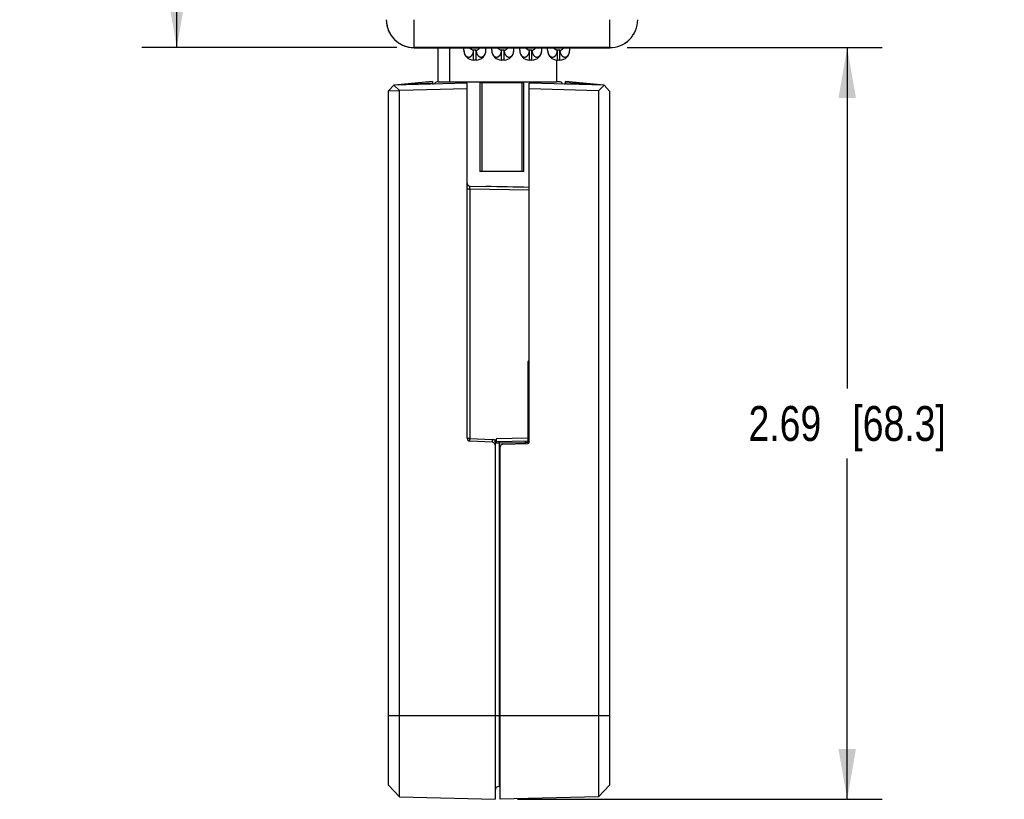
# Model space of a CAD drawing. Header units: inches. Extents: x 0 to 22, y 0 to 17.
# Tile 37 of 42: x 14 to 17.6, y 9.7 to 12.5. Entities that reach past the tile are written whole.
import ezdxf

# ---------------------------------------------------------------- set-up
doc = ezdxf.new("R2010")
doc.units = ezdxf.units.IN
doc.header["$LTSCALE"] = 1.21
doc.header["$MEASUREMENT"] = 0
doc.layers.get('0').update_dxf_attribs({"linetype": 'CONTINUOUS'})
doc.layers.add('DIMENSIONS', color=7, linetype='CONTINUOUS')
doc.styles.get("Standard").update_dxf_attribs({"font": 'txt', "width": 0.8})
doc.dimstyles.new('DIMSTYLE_1', dxfattribs={"dimtxt": 0.125, "dimasz": 0.18, "dimexe": 0.125, "dimexo": 0.0625, "dimgap": 0.0625, "dimtad": 0, "dimtih": 1, "dimtoh": 1, "dimzin": 4, "dimdsep": 46, "dimtxsty": 'STANDARD', "dimblk": '_FILLED', "dimblk1": '_FILLED', "dimblk2": '_FILLED', "dimcen": 0.09, "dimadec": 0, "dimazin": 0, "dimtp": 0.001, "dimtm": 0.001, "dimtfac": 1, "dimtofl": 0, "dimtmove": 0, "dimatfit": 3, "dimldrblk": '_FILLED', "dimfxl": 1, "dimtolj": 1, "dimtzin": 4, "dimarcsym": 0})

# ---------------------------------------------------------------- blocks, each defined once
blk = doc.blocks.new('_FILLED')
at = {"color": 0, "linetype": 'BYBLOCK'}
blk.add_solid([(0, 0), (-1, 0.174), (-1, -0.174)], dxfattribs=at)
blk = doc.blocks.new('*D4')
at = {"layer": 'DIMENSIONS', "color": 2, "linetype": 'CONTINUOUS'}
for p, q in [((16.215, 12.3842), (17.1275, 12.3842)), ((17.0025, 12.3842), (17.0025, 11.1645)), ((17.0025, 9.6948), (17.0025, 10.9145)), ((15.8225, 9.6948), (17.1275, 9.6948))]:
    blk.add_line(p, q, dxfattribs=at)
at = {"layer": 'DIMENSIONS', "color": 2, "linetype": 'CONTINUOUS', "xscale": 0.18, "yscale": 0.18, "zscale": 0.18}
for p, rotation in [((17.0025, 12.3842), 90), ((17.0025, 9.6948), 270)]:
    blk.add_blockref('_FILLED', p, dxfattribs=dict(at, rotation=rotation))
at = {"layer": 'DIMENSIONS', "color": 2, "linetype": 'CONTINUOUS', "insert": (17.0025, 11.102), "char_height": 0.125, "width": 1.125, "attachment_point": 2, "line_spacing_factor": 0.9}
blk.add_mtext('2.69{\\Ftxt.shx;\\W1.000000;\\H0.125000; }[68.3]', dxfattribs=at)
blk = doc.blocks.new('*D5')
at = {"layer": 'DIMENSIONS', "color": 2, "linetype": 'CONTINUOUS'}
for p, q in [((15.317, 15.1669), (14.4775, 15.1669)), ((14.6025, 15.1669), (14.6025, 13.9006)), ((14.6025, 12.3842), (14.6025, 13.6506)), ((15.39, 12.3842), (14.4775, 12.3842))]:
    blk.add_line(p, q, dxfattribs=at)
at = {"layer": 'DIMENSIONS', "color": 2, "linetype": 'CONTINUOUS', "xscale": 0.18, "yscale": 0.18, "zscale": 0.18}
for p, rotation in [((14.6025, 15.1669), 90), ((14.6025, 12.3842), 270)]:
    blk.add_blockref('_FILLED', p, dxfattribs=dict(at, rotation=rotation))
at = {"layer": 'DIMENSIONS', "color": 2, "linetype": 'CONTINUOUS', "insert": (14.6025, 13.8381), "char_height": 0.125, "width": 1.125, "attachment_point": 2, "line_spacing_factor": 0.9}
blk.add_mtext('2.78{\\Ftxt.shx;\\W1.000000;\\H0.125000; }[70.7]', dxfattribs=at)

msp = doc.modelspace()

# ---------------------------------------------------------------- linework, layer by layer
at = {"color": 7, "linetype": 'CONTINUOUS'}
for p, q in [((15.4525, 12.3841), (15.4525, 12.4842)), ((16.1525, 12.384), (16.1525, 12.4842)), ((16.1525, 12.3842), (15.4525, 12.3842)), ((15.4525, 12.3841), (16.1525, 12.384)), ((15.538, 12.2614), (15.538, 12.3841)), ((15.5794, 12.2614), (15.5794, 12.3841)), ((15.63, 12.3749), (15.63, 12.3841)), ((15.665, 12.3399), (15.665, 12.3749)), ((15.674, 12.3749), (15.665, 12.3749)), ((15.674, 12.3399), (15.674, 12.3749)), ((15.709, 12.3749), (15.709, 12.3841)), ((15.73, 12.3749), (15.73, 12.3841)), ((15.765, 12.3399), (15.765, 12.3749)), ((15.774, 12.3749), (15.765, 12.3749)), ((15.774, 12.3399), (15.774, 12.3749)), ((15.809, 12.3749), (15.809, 12.3841)), ((15.83, 12.3749), (15.83, 12.3841)), ((15.874, 12.3749), (15.865, 12.3749)), ((15.865, 12.3399), (15.865, 12.3749)), ((15.874, 12.3399), (15.874, 12.3749)), ((15.909, 12.3749), (15.909, 12.384)), ((15.93, 12.3749), (15.93, 12.384)), ((15.974, 12.3749), (15.965, 12.3749)), ((15.965, 12.3399), (15.965, 12.3749)), ((15.974, 12.3399), (15.974, 12.3749)), ((16.009, 12.3749), (16.009, 12.384)), ((15.674, 12.3399), (15.665, 12.3399)), ((15.774, 12.3399), (15.765, 12.3399)), ((15.874, 12.3399), (15.865, 12.3399)), ((15.9632, 12.2614), (15.9632, 12.3399)), ((15.974, 12.3399), (15.965, 12.3399)), ((15.36, 12.2298), (15.3795, 12.2498)), ((15.642, 12.2567), (15.3795, 12.2498)), ((15.4, 12.2304), (15.3795, 12.2498)), ((15.518, 12.2635), (15.3801, 12.2499)), ((15.518, 12.2575), (15.3808, 12.2499)), ((15.642, 12.2367), (15.4, 12.2304)), ((15.518, 12.2635), (15.518, 12.2562)), ((15.538, 12.2615), (15.5341, 12.2615)), ((15.538, 12.2614), (15.9632, 12.2614)), ((15.642, 10.9866), (15.642, 12.2567)), ((15.6876, 12.2595), (15.8451, 12.2595)), ((15.6876, 12.2595), (15.6876, 11.9406)), ((15.6955, 11.9406), (15.6955, 12.2595)), ((15.7309, 12.2595), (15.7309, 12.2615)), ((15.8018, 12.2595), (15.8018, 12.2615)), ((15.8372, 12.2595), (15.8372, 11.9406)), ((15.8451, 11.9406), (15.8451, 12.2595)), ((16.132, 12.2496), (15.8641, 12.2566)), ((15.8641, 10.9727), (15.8641, 12.2566)), ((16.112, 12.2301), (15.8641, 12.2366)), ((15.975, 12.2615), (15.9632, 12.2615)), ((16.132, 12.2496), (15.994, 12.2632)), ((15.994, 12.2566), (15.994, 12.2632)), ((16.1315, 12.2496), (15.994, 12.2582)), ((16.112, 12.2301), (16.132, 12.2496)), ((16.132, 12.2496), (16.152, 12.2291)), ((15.36, 12.2298), (15.4, 12.2304)), ((15.36, 9.7448), (15.36, 12.2298)), ((15.4, 9.7038), (15.4, 12.2304)), ((16.112, 12.2301), (16.112, 9.704)), ((16.152, 12.2291), (16.152, 9.7451)), ((15.8451, 11.9406), (15.6876, 11.9406)), ((15.6518, 11.8884), (15.7091, 11.8874)), ((15.6518, 11.879), (15.6518, 11.8884)), ((15.6518, 11.879), (15.8641, 11.8753)), ((15.6518, 11.879), (15.6518, 10.986)), ((15.8592, 11.2569), (15.8592, 10.9865)), ((15.6515, 10.9766), (15.6518, 10.986)), ((15.7325, 10.9723), (15.6515, 10.9766)), ((15.6518, 10.986), (15.7329, 10.9817)), ((15.7325, 10.9723), (15.7329, 10.9817)), ((15.742, 10.9743), (15.742, 9.6948)), ((15.7567, 10.9691), (15.742, 10.9689)), ((15.8592, 10.9865), (15.7469, 10.9845)), ((15.7469, 10.9739), (15.7469, 10.9845)), ((15.8592, 10.9759), (15.7469, 10.9739)), ((15.7567, 10.9741), (15.7567, 10.9691)), ((15.8494, 10.9707), (15.7567, 10.9691)), ((15.7567, 10.9691), (15.7567, 9.7411)), ((15.7697, 10.9654), (15.8592, 10.9677)), ((15.8494, 10.9757), (15.8494, 10.9707)), ((15.8567, 10.9709), (15.8494, 10.9707)), ((15.8494, 10.9707), (15.8494, 10.9675)), ((15.8592, 10.9865), (15.8592, 10.9759)), ((15.8641, 10.9762), (15.8592, 10.9715)), ((15.8592, 10.9715), (15.8615, 10.9684)), ((15.8608, 10.9762), (15.8599, 10.9755)), ((15.863, 10.9777), (15.8641, 10.9784)), ((15.76, 9.6948), (15.76, 10.9554)), ((15.36, 9.9946), (16.152, 9.9946)), ((15.36, 9.7448), (15.4, 9.7038)), ((15.7567, 9.7411), (15.76, 9.7411)), ((16.152, 9.7451), (16.112, 9.704)), ((15.4, 9.7038), (15.742, 9.6948)), ((16.112, 9.704), (15.76, 9.6948))]:
    msp.add_line(p, q, dxfattribs=at)
for centre, radius, start, end in [((15.4529, 12.4842), 0.1003, 180.0233, 192.5971), ((15.4525, 12.4841), 0.1, 179.9982, 269.9876), ((16.1525, 12.484), 0.1, 269.9944, 0.0049), ((15.452, 12.4841), 0.0995, 192.6119, 193.4717), ((15.4527, 12.4843), 0.1002, 193.4866, 204.5824), ((15.4522, 12.4841), 0.0997, 204.5934, 206.2698), ((15.4528, 12.4844), 0.1003, 206.2843, 217.8466), ((15.4522, 12.484), 0.0997, 217.8622, 219.896), ((15.4527, 12.4844), 0.1002, 219.9063, 230.2298), ((15.4523, 12.484), 0.0997, 230.2403, 232.035), ((15.4527, 12.4845), 0.1003, 232.0516, 243.8904), ((15.4524, 12.484), 0.0997, 243.9058, 245.021), ((15.4525, 12.4842), 0.1, 245.0235, 269.9996), ((15.665, 12.3749), 0.035, 180, 270), ((15.674, 12.3749), 0.035, 270, 360), ((15.765, 12.3749), 0.035, 180, 270), ((15.774, 12.3749), 0.035, 270, 360), ((15.865, 12.3749), 0.035, 180, 270), ((15.874, 12.3749), 0.035, 270, 360), ((15.965, 12.3749), 0.035, 180, 270), ((15.974, 12.3749), 0.035, 270, 360), ((15.5341, 12.2536), 0.00787, 90, 180), ((15.975, 12.2536), 0.00787, 0, 90), ((15.652, 11.8984), 0.01, 179.9999, 269), ((14.9715, -30.4062), 42.3, 88.79088, 89.0009), ((15.8692, 11.2569), 0.01, 120.5807, 179.9999), ((15.652, 10.9866), 0.01, 180, 267), ((15.732, 10.9623), 0.01, 0, 87), ((15.7318, 10.9617), 0.02, 55.6603, 86.9997), ((15.747, 10.9689), 0.005, 91, 180), ((15.77, 10.9554), 0.01, 91.5, 180), ((15.8591, 10.9809), 0.005, 271, 350.8592), ((15.8591, 10.9727), 0.005, 271.5, 360), ((15.8619, 10.9738), 0.00265, 138.3764, 141.9528), ((15.757, 9.7261), 0.015, 91, 180)]:
    msp.add_arc(centre, radius, start, end, dxfattribs=at)
for points, knots in [([(16.1525, 12.3842), (16.1655, 12.3842), (16.1918, 12.3894), (16.2251, 12.4117), (16.2473, 12.4449), (16.2525, 12.4712), (16.2525, 12.4842)], [0, 0, 0, 0, 0.250024, 0.500025, 0.750011, 1, 1, 1, 1]), ([(15.63, 12.3749), (15.63, 12.3741), (15.6301, 12.3725), (15.6304, 12.3694), (15.631, 12.3663), (15.632, 12.3634), (15.6329, 12.3613), (15.6339, 12.3594), (15.635, 12.3576), (15.6363, 12.356), (15.6376, 12.3546), (15.6391, 12.3534), (15.6404, 12.3525), (15.6415, 12.3519), (15.6423, 12.3515), (15.6431, 12.3512), (15.6442, 12.3508), (15.6456, 12.3506), (15.6473, 12.3505), (15.649, 12.3506), (15.6504, 12.3508), (15.6516, 12.3512), (15.6524, 12.3515), (15.6532, 12.3519), (15.6543, 12.3525), (15.6553, 12.3532), (15.6563, 12.354), (15.6572, 12.3548), (15.6584, 12.356), (15.6597, 12.3576), (15.6609, 12.3594), (15.6619, 12.3613), (15.6628, 12.3634), (15.6636, 12.3656), (15.6642, 12.3678), (15.6648, 12.3709), (15.665, 12.3733), (15.665, 12.3749)], [0, 0, 0, 0, 0.036281, 0.072423, 0.143408, 0.177992, 0.211801, 0.244673, 0.276423, 0.306963, 0.336496, 0.365293, 0.393429, 0.407197, 0.420737, 0.434039, 0.447131, 0.472918, 0.498593, 0.524483, 0.55064, 0.563846, 0.577159, 0.590621, 0.604277, 0.632278, 0.64667, 0.661327, 0.691396, 0.722465, 0.754548, 0.787609, 0.821549, 0.856249, 0.891607, 0.927501, 1, 1, 1, 1]), ([(15.665, 12.3749), (15.6644, 12.3749), (15.663, 12.3751), (15.6607, 12.3757), (15.6582, 12.377), (15.6556, 12.3789), (15.6533, 12.3813), (15.6521, 12.3831), (15.6516, 12.3841)], [0, 0, 0, 0, 0.116824, 0.237002, 0.423664, 0.615965, 0.80963, 1, 1, 1, 1]), ([(15.674, 12.3749), (15.6747, 12.375), (15.676, 12.3751), (15.678, 12.3757), (15.6799, 12.3766), (15.6817, 12.3777), (15.6834, 12.379), (15.685, 12.3806), (15.6863, 12.3822), (15.6871, 12.3834), (15.6874, 12.3841)], [0, 0, 0, 0, 0.117076, 0.237639, 0.3617, 0.488578, 0.617167, 0.746146, 0.874163, 1, 1, 1, 1]), ([(15.674, 12.3749), (15.674, 12.3741), (15.6741, 12.3725), (15.6744, 12.3702), (15.6749, 12.3678), (15.6755, 12.3656), (15.6762, 12.3634), (15.6771, 12.3613), (15.6781, 12.3594), (15.6793, 12.3576), (15.6806, 12.356), (15.6818, 12.3548), (15.6828, 12.354), (15.6835, 12.3534), (15.6843, 12.3528), (15.6851, 12.3523), (15.6859, 12.3519), (15.6867, 12.3515), (15.6875, 12.3512), (15.6886, 12.3508), (15.69, 12.3506), (15.6917, 12.3505), (15.6934, 12.3506), (15.6948, 12.3508), (15.6959, 12.3512), (15.697, 12.3516), (15.6984, 12.3523), (15.6999, 12.3534), (15.7014, 12.3546), (15.7028, 12.356), (15.704, 12.3576), (15.7051, 12.3594), (15.7061, 12.3613), (15.707, 12.3634), (15.708, 12.3663), (15.7086, 12.3694), (15.709, 12.3725), (15.709, 12.3741), (15.709, 12.3749)], [0, 0, 0, 0, 0.036327, 0.072536, 0.1084, 0.143752, 0.178463, 0.212415, 0.245478, 0.277557, 0.308631, 0.338719, 0.353385, 0.367782, 0.381907, 0.395776, 0.409412, 0.422853, 0.43615, 0.449348, 0.475514, 0.501433, 0.527133, 0.552928, 0.56601, 0.579294, 0.606525, 0.634607, 0.663418, 0.693024, 0.72364, 0.755418, 0.788276, 0.822051, 0.856599, 0.927548, 0.963701, 1, 1, 1, 1]), ([(15.73, 12.3749), (15.73, 12.3741), (15.7301, 12.3725), (15.7304, 12.3694), (15.731, 12.3663), (15.732, 12.3634), (15.7329, 12.3613), (15.7339, 12.3594), (15.735, 12.3576), (15.7363, 12.356), (15.7376, 12.3546), (15.7391, 12.3534), (15.7406, 12.3523), (15.742, 12.3516), (15.7431, 12.3512), (15.7442, 12.3508), (15.7456, 12.3506), (15.7473, 12.3505), (15.749, 12.3506), (15.7504, 12.3508), (15.7516, 12.3512), (15.7524, 12.3515), (15.7532, 12.3519), (15.754, 12.3523), (15.7547, 12.3528), (15.7555, 12.3534), (15.7562, 12.354), (15.7572, 12.3548), (15.7584, 12.356), (15.7597, 12.3576), (15.7609, 12.3594), (15.7619, 12.3613), (15.7628, 12.3634), (15.7636, 12.3656), (15.7642, 12.3678), (15.7646, 12.3702), (15.7649, 12.3725), (15.765, 12.3741), (15.765, 12.3749)], [0, 0, 0, 0, 0.036299, 0.072452, 0.143401, 0.177949, 0.211724, 0.244582, 0.27636, 0.306976, 0.336582, 0.365393, 0.393475, 0.420706, 0.43399, 0.447072, 0.472867, 0.498567, 0.524486, 0.550652, 0.56385, 0.577147, 0.590588, 0.604224, 0.618093, 0.632218, 0.646615, 0.661281, 0.691369, 0.722443, 0.754522, 0.787585, 0.821537, 0.856248, 0.8916, 0.927464, 0.963673, 1, 1, 1, 1]), ([(15.765, 12.3749), (15.7644, 12.375), (15.763, 12.3751), (15.7611, 12.3757), (15.7592, 12.3766), (15.7573, 12.3777), (15.7556, 12.379), (15.7541, 12.3805), (15.7527, 12.3822), (15.752, 12.3834), (15.7516, 12.3841)], [0, 0, 0, 0, 0.117074, 0.237634, 0.361689, 0.488562, 0.617147, 0.746128, 0.874151, 1, 1, 1, 1]), ([(15.774, 12.3749), (15.7747, 12.375), (15.776, 12.3751), (15.778, 12.3757), (15.7799, 12.3766), (15.7817, 12.3777), (15.7834, 12.379), (15.785, 12.3805), (15.7863, 12.3822), (15.7871, 12.3834), (15.7874, 12.3841)], [0, 0, 0, 0, 0.117074, 0.237631, 0.361683, 0.488553, 0.617136, 0.746117, 0.874144, 1, 1, 1, 1]), ([(15.774, 12.3749), (15.774, 12.3741), (15.7741, 12.3725), (15.7744, 12.3702), (15.7749, 12.3678), (15.7755, 12.3656), (15.7762, 12.3634), (15.7771, 12.3613), (15.7781, 12.3594), (15.7793, 12.3576), (15.7806, 12.356), (15.7818, 12.3548), (15.7828, 12.354), (15.7835, 12.3534), (15.7843, 12.3528), (15.7851, 12.3523), (15.7859, 12.3519), (15.7867, 12.3515), (15.7875, 12.3512), (15.7886, 12.3508), (15.79, 12.3506), (15.7917, 12.3505), (15.7934, 12.3506), (15.7948, 12.3508), (15.7959, 12.3512), (15.797, 12.3516), (15.7984, 12.3523), (15.7999, 12.3534), (15.8014, 12.3546), (15.8028, 12.356), (15.804, 12.3576), (15.8051, 12.3594), (15.8061, 12.3613), (15.807, 12.3634), (15.808, 12.3663), (15.8086, 12.3694), (15.809, 12.3725), (15.809, 12.3741), (15.809, 12.3749)], [0, 0, 0, 0, 0.036327, 0.072536, 0.1084, 0.143752, 0.178463, 0.212415, 0.245478, 0.277557, 0.308631, 0.338719, 0.353385, 0.367782, 0.381907, 0.395776, 0.409412, 0.422853, 0.43615, 0.449348, 0.475514, 0.501433, 0.527133, 0.552928, 0.56601, 0.579294, 0.606525, 0.634607, 0.663418, 0.693024, 0.72364, 0.755418, 0.788276, 0.822051, 0.856599, 0.927548, 0.963701, 1, 1, 1, 1]), ([(15.83, 12.3749), (15.83, 12.3741), (15.8301, 12.3725), (15.8304, 12.3694), (15.831, 12.3663), (15.832, 12.3634), (15.8329, 12.3613), (15.8339, 12.3594), (15.835, 12.3576), (15.8363, 12.356), (15.8376, 12.3546), (15.8391, 12.3534), (15.8406, 12.3523), (15.842, 12.3516), (15.8431, 12.3512), (15.8442, 12.3508), (15.8456, 12.3506), (15.8473, 12.3505), (15.849, 12.3506), (15.8504, 12.3508), (15.8516, 12.3512), (15.8524, 12.3515), (15.8532, 12.3519), (15.854, 12.3523), (15.8547, 12.3528), (15.8555, 12.3534), (15.8562, 12.354), (15.8572, 12.3548), (15.8584, 12.356), (15.8597, 12.3576), (15.8609, 12.3594), (15.8619, 12.3613), (15.8628, 12.3634), (15.8636, 12.3656), (15.8642, 12.3678), (15.8646, 12.3702), (15.8649, 12.3725), (15.865, 12.3741), (15.865, 12.3749)], [0, 0, 0, 0, 0.036299, 0.072452, 0.143401, 0.177949, 0.211724, 0.244582, 0.27636, 0.306976, 0.336582, 0.365393, 0.393475, 0.420706, 0.43399, 0.447072, 0.472867, 0.498567, 0.524486, 0.550652, 0.56385, 0.577147, 0.590588, 0.604224, 0.618093, 0.632218, 0.646615, 0.661281, 0.691369, 0.722443, 0.754522, 0.787585, 0.821537, 0.856248, 0.8916, 0.927464, 0.963673, 1, 1, 1, 1]), ([(15.865, 12.3749), (15.8644, 12.375), (15.863, 12.3751), (15.8611, 12.3757), (15.8592, 12.3766), (15.8573, 12.3777), (15.8556, 12.379), (15.8541, 12.3805), (15.8527, 12.3822), (15.852, 12.3834), (15.8516, 12.384)], [0, 0, 0, 0, 0.117072, 0.237626, 0.361673, 0.488537, 0.617117, 0.746099, 0.874131, 1, 1, 1, 1]), ([(15.874, 12.3749), (15.8747, 12.3749), (15.876, 12.3751), (15.8783, 12.3757), (15.8809, 12.377), (15.8834, 12.3789), (15.8857, 12.3813), (15.8869, 12.3831), (15.8874, 12.384)], [0, 0, 0, 0, 0.116821, 0.236986, 0.423617, 0.615895, 0.80957, 1, 1, 1, 1]), ([(15.874, 12.3749), (15.874, 12.3733), (15.8742, 12.3709), (15.8749, 12.3678), (15.8755, 12.3656), (15.8762, 12.3634), (15.8771, 12.3613), (15.8781, 12.3594), (15.8793, 12.3576), (15.8806, 12.356), (15.8818, 12.3548), (15.8828, 12.354), (15.8838, 12.3532), (15.8848, 12.3525), (15.8858, 12.3519), (15.8867, 12.3515), (15.8875, 12.3512), (15.8886, 12.3508), (15.89, 12.3506), (15.8917, 12.3505), (15.8934, 12.3506), (15.8948, 12.3508), (15.8959, 12.3512), (15.8968, 12.3515), (15.8976, 12.3519), (15.8986, 12.3525), (15.8999, 12.3534), (15.9014, 12.3546), (15.9028, 12.356), (15.904, 12.3576), (15.9051, 12.3594), (15.9061, 12.3613), (15.907, 12.3634), (15.908, 12.3663), (15.9086, 12.3694), (15.909, 12.3725), (15.909, 12.3741), (15.909, 12.3749)], [0, 0, 0, 0, 0.072499, 0.108393, 0.143751, 0.178451, 0.212391, 0.245452, 0.277535, 0.308604, 0.338673, 0.35333, 0.367722, 0.395723, 0.409379, 0.422841, 0.436154, 0.44936, 0.475517, 0.501407, 0.527082, 0.552869, 0.565961, 0.579263, 0.592803, 0.606571, 0.634707, 0.663504, 0.693037, 0.723577, 0.755327, 0.788199, 0.822008, 0.856592, 0.927577, 0.963719, 1, 1, 1, 1]), ([(15.93, 12.3749), (15.93, 12.3741), (15.9301, 12.3725), (15.9304, 12.3694), (15.931, 12.3663), (15.932, 12.3634), (15.9329, 12.3613), (15.9339, 12.3594), (15.935, 12.3576), (15.9363, 12.356), (15.9376, 12.3546), (15.9391, 12.3534), (15.9406, 12.3523), (15.942, 12.3516), (15.9431, 12.3512), (15.9442, 12.3508), (15.9456, 12.3506), (15.9473, 12.3505), (15.949, 12.3506), (15.9504, 12.3508), (15.9516, 12.3512), (15.9524, 12.3515), (15.9532, 12.3519), (15.954, 12.3523), (15.9547, 12.3528), (15.9555, 12.3534), (15.9562, 12.354), (15.9572, 12.3548), (15.9584, 12.356), (15.9597, 12.3576), (15.9609, 12.3594), (15.9619, 12.3613), (15.9628, 12.3634), (15.9636, 12.3656), (15.9642, 12.3678), (15.9646, 12.3702), (15.9649, 12.3725), (15.965, 12.3741), (15.965, 12.3749)], [0, 0, 0, 0, 0.036299, 0.072452, 0.143401, 0.177949, 0.211724, 0.244582, 0.27636, 0.306976, 0.336582, 0.365393, 0.393475, 0.420706, 0.43399, 0.447072, 0.472867, 0.498567, 0.524486, 0.550652, 0.56385, 0.577147, 0.590588, 0.604224, 0.618093, 0.632218, 0.646615, 0.661281, 0.691369, 0.722443, 0.754522, 0.787585, 0.821537, 0.856248, 0.8916, 0.927464, 0.963673, 1, 1, 1, 1]), ([(15.965, 12.3749), (15.9644, 12.375), (15.963, 12.3751), (15.9611, 12.3757), (15.9592, 12.3766), (15.9573, 12.3777), (15.9556, 12.379), (15.9541, 12.3805), (15.9527, 12.3822), (15.952, 12.3834), (15.9516, 12.384)], [0, 0, 0, 0, 0.11707, 0.237618, 0.361657, 0.488512, 0.617087, 0.74607, 0.874112, 1, 1, 1, 1]), ([(15.974, 12.3749), (15.9747, 12.375), (15.976, 12.3751), (15.978, 12.3757), (15.9799, 12.3766), (15.9817, 12.3777), (15.9834, 12.379), (15.9849, 12.3805), (15.9863, 12.3822), (15.9871, 12.3834), (15.9874, 12.384)], [0, 0, 0, 0, 0.11707, 0.237615, 0.361651, 0.488503, 0.617077, 0.74606, 0.874105, 1, 1, 1, 1]), ([(15.974, 12.3749), (15.974, 12.3741), (15.9741, 12.3725), (15.9744, 12.3702), (15.9749, 12.3678), (15.9755, 12.3656), (15.9762, 12.3634), (15.9771, 12.3613), (15.9781, 12.3594), (15.9793, 12.3576), (15.9806, 12.356), (15.9818, 12.3548), (15.9828, 12.354), (15.9835, 12.3534), (15.9843, 12.3528), (15.9851, 12.3523), (15.9859, 12.3519), (15.9867, 12.3515), (15.9875, 12.3512), (15.9886, 12.3508), (15.99, 12.3506), (15.9917, 12.3505), (15.9934, 12.3506), (15.9948, 12.3508), (15.9959, 12.3512), (15.997, 12.3516), (15.9984, 12.3523), (15.9999, 12.3534), (16.0014, 12.3546), (16.0028, 12.356), (16.004, 12.3576), (16.0051, 12.3594), (16.0061, 12.3613), (16.007, 12.3634), (16.008, 12.3663), (16.0086, 12.3694), (16.009, 12.3725), (16.009, 12.3741), (16.009, 12.3749)], [0, 0, 0, 0, 0.036327, 0.072536, 0.1084, 0.143752, 0.178463, 0.212415, 0.245478, 0.277557, 0.308631, 0.338719, 0.353385, 0.367782, 0.381907, 0.395776, 0.409412, 0.422853, 0.43615, 0.449348, 0.475514, 0.501433, 0.527133, 0.552928, 0.56601, 0.579294, 0.606525, 0.634607, 0.663418, 0.693024, 0.72364, 0.755418, 0.788276, 0.822051, 0.856599, 0.927548, 0.963701, 1, 1, 1, 1]), ([(15.5218, 12.2536), (15.5216, 12.2536), (15.5213, 12.2536), (15.5209, 12.2535), (15.5205, 12.2535), (15.5201, 12.2535), (15.5197, 12.2536), (15.5193, 12.2536), (15.519, 12.2537), (15.5188, 12.2538), (15.5186, 12.2539), (15.5185, 12.2539), (15.5184, 12.254), (15.5183, 12.2541), (15.5183, 12.2543), (15.5182, 12.2544), (15.5181, 12.2547), (15.518, 12.255), (15.518, 12.2554), (15.518, 12.2558), (15.518, 12.2561), (15.518, 12.2562)], [0, 0, 0, 0, 0.078071, 0.154725, 0.228928, 0.299772, 0.366379, 0.428028, 0.484368, 0.535763, 0.560063, 0.583795, 0.607328, 0.631054, 0.655344, 0.680517, 0.734332, 0.793504, 0.857956, 0.927095, 1, 1, 1, 1]), ([(15.994, 12.2566), (15.994, 12.2564), (15.994, 12.2561), (15.994, 12.2556), (15.9939, 12.2551), (15.9939, 12.2548), (15.9938, 12.2545), (15.9937, 12.2543), (15.9936, 12.2541), (15.9935, 12.2539), (15.9933, 12.2538), (15.9932, 12.2537), (15.993, 12.2536), (15.9927, 12.2534), (15.9923, 12.2534), (15.9919, 12.2533), (15.9914, 12.2533), (15.9909, 12.2533), (15.9904, 12.2533), (15.9898, 12.2533), (15.9894, 12.2533), (15.9893, 12.2533)], [0, 0, 0, 0, 0.072914, 0.14205, 0.206505, 0.265677, 0.293244, 0.319538, 0.368931, 0.392656, 0.416188, 0.439919, 0.464219, 0.515614, 0.571956, 0.633608, 0.700216, 0.771064, 0.845271, 0.921921, 1, 1, 1, 1]), ([(15.642, 11.8796), (15.642, 11.8796), (15.642, 11.8796), (15.642, 11.8796), (15.642, 11.8796), (15.6421, 11.8796), (15.6421, 11.8795), (15.6422, 11.8795), (15.6423, 11.8795), (15.6424, 11.8795), (15.6426, 11.8794), (15.6427, 11.8794), (15.6429, 11.8794), (15.6432, 11.8793), (15.6437, 11.8793), (15.6442, 11.8792), (15.6449, 11.8792), (15.6456, 11.8792), (15.6467, 11.8791), (15.6481, 11.8791), (15.6499, 11.879), (15.6512, 11.879), (15.6518, 11.879)], [0, 0, 0, 0, 0.001529, 0.003274, 0.005385, 0.007948, 0.014591, 0.023398, 0.034425, 0.047686, 0.063175, 0.080867, 0.100729, 0.122724, 0.17291, 0.230983, 0.29641, 0.368587, 0.446845, 0.618626, 0.805333, 1, 1, 1, 1]), ([(15.8592, 11.2569), (15.8595, 11.2569), (15.8602, 11.2569), (15.8611, 11.2569), (15.8618, 11.2569), (15.8623, 11.2568), (15.8627, 11.2568), (15.863, 11.2568), (15.8633, 11.2568), (15.8635, 11.2567), (15.8637, 11.2567), (15.8638, 11.2567), (15.8639, 11.2567), (15.864, 11.2567), (15.864, 11.2567), (15.8641, 11.2566), (15.8641, 11.2566), (15.8641, 11.2566), (15.8641, 11.2566), (15.8641, 11.2566), (15.8641, 11.2566)], [0, 0, 0, 0, 0.194677, 0.381391, 0.553182, 0.631443, 0.703625, 0.769055, 0.82713, 0.877319, 0.919176, 0.93687, 0.952359, 0.96562, 0.976649, 0.985456, 0.992099, 0.994662, 0.996774, 1, 1, 1, 1]), ([(15.6518, 10.986), (15.6512, 10.986), (15.6499, 10.986), (15.6481, 10.986), (15.6467, 10.986), (15.6456, 10.9861), (15.6449, 10.9861), (15.6442, 10.9862), (15.6437, 10.9862), (15.6432, 10.9863), (15.6429, 10.9863), (15.6427, 10.9863), (15.6426, 10.9864), (15.6424, 10.9864), (15.6423, 10.9864), (15.6422, 10.9864), (15.6421, 10.9865), (15.6421, 10.9865), (15.642, 10.9865), (15.642, 10.9865), (15.642, 10.9865), (15.642, 10.9866), (15.642, 10.9866)], [0, 0, 0, 0, 0.194666, 0.381374, 0.553155, 0.631413, 0.70359, 0.769017, 0.827089, 0.877276, 0.899271, 0.919133, 0.936825, 0.952314, 0.965575, 0.976602, 0.985409, 0.992052, 0.994615, 0.996726, 0.998471, 1, 1, 1, 1]), ([(15.742, 10.9743), (15.742, 10.9744), (15.742, 10.9748), (15.7421, 10.9754), (15.7423, 10.9763), (15.7427, 10.9773), (15.743, 10.9779), (15.7431, 10.9782)], [0, 0, 0, 0, 0.120604, 0.242187, 0.489395, 0.742544, 1, 1, 1, 1]), ([(15.7431, 10.9782), (15.7433, 10.9788), (15.7439, 10.9799), (15.7451, 10.982), (15.7462, 10.9835), (15.7469, 10.9845)], [0, 0, 0, 0, 0.249976, 0.499982, 1, 1, 1, 1]), ([(15.8592, 10.9759), (15.8591, 10.9759), (15.859, 10.9758), (15.8587, 10.9758), (15.8585, 10.9756), (15.8582, 10.9755), (15.858, 10.9752), (15.8578, 10.975), (15.8576, 10.9747), (15.8574, 10.9742), (15.8571, 10.9736), (15.8569, 10.9727), (15.8568, 10.9718), (15.8567, 10.9712), (15.8567, 10.9709)], [0, 0, 0, 0, 0.041255, 0.083634, 0.12807, 0.175348, 0.226025, 0.280425, 0.338686, 0.400792, 0.535737, 0.683022, 0.839156, 1, 1, 1, 1]), ([(15.8592, 10.9715), (15.859, 10.9714), (15.8586, 10.9712), (15.858, 10.971), (15.8574, 10.9709), (15.857, 10.9709), (15.8567, 10.9709)], [0, 0, 0, 0, 0.240394, 0.486654, 0.739617, 1, 1, 1, 1]), ([(15.8598, 10.9754), (15.8597, 10.9753), (15.8596, 10.975), (15.8594, 10.9746), (15.8592, 10.9742), (15.8591, 10.9737), (15.8591, 10.9732), (15.8591, 10.9724), (15.8591, 10.9718), (15.8592, 10.9715)], [0, 0, 0, 0, 0.105517, 0.216686, 0.333877, 0.457096, 0.586025, 0.720069, 1, 1, 1, 1]), ([(15.8641, 10.9862), (15.8641, 10.9862), (15.8641, 10.9862), (15.8641, 10.9862), (15.8641, 10.9862), (15.8641, 10.9862), (15.864, 10.9862), (15.864, 10.9862), (15.8639, 10.9862), (15.8638, 10.9863), (15.8637, 10.9863), (15.8635, 10.9863), (15.8633, 10.9863), (15.863, 10.9863), (15.8627, 10.9864), (15.8623, 10.9864), (15.8618, 10.9864), (15.8611, 10.9864), (15.8602, 10.9865), (15.8595, 10.9865), (15.8592, 10.9865)], [0, 0, 0, 0, 0.003226, 0.005338, 0.0079, 0.014544, 0.02335, 0.03438, 0.047642, 0.063129, 0.080823, 0.122681, 0.172871, 0.230944, 0.296376, 0.368556, 0.446818, 0.618609, 0.805323, 1, 1, 1, 1])]:
    msp.add_open_spline(points, degree=3, knots=knots, dxfattribs=at)

# ---------------------------------------------------------------- dimensions: what is measured, and where the dimension line sits
at = {"layer": 'DIMENSIONS', "color": 2, "linetype": 'CONTINUOUS'}
for base, p1, p2, picture, middle in [((14.6025, 12.3842), (15.3795, 15.1669), (15.4525, 12.3842), '*D5', (14.6025, 13.7756)), ((17.0025, 9.6948), (16.1525, 12.3842), (15.76, 9.6948), '*D4', (17.0025, 11.0395))]:
    dim = msp.add_linear_dim(base=base, p1=p1, p2=p2, angle=270, dimstyle='DIMSTYLE_1', dxfattribs=at)
    dim.commit()
    dim.dimension.update_dxf_attribs({"geometry": picture, "text_midpoint": middle, "dimtype": 160})

doc.saveas('drawing.dxf')
